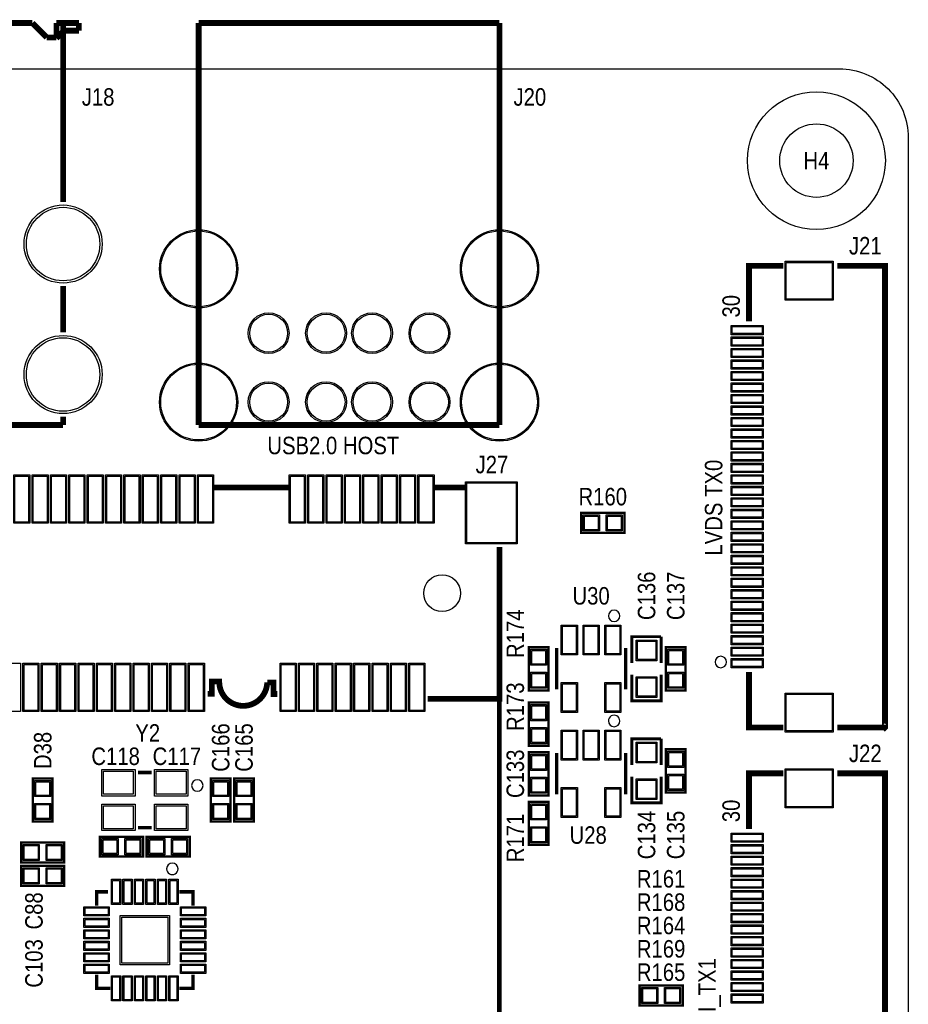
# Model space of a CAD drawing. Extents: x -17 to 137, y -14 to 84.
# Tile 12 of 12: x 98 to 137, y 41 to 84. Entities that reach past the tile are written whole.
import ezdxf
from ezdxf.enums import TextEntityAlignment as Align

# ---------------------------------------------------------------- set-up
doc = ezdxf.new("R2010")
doc.units = 0
for name, color, linetype in [('BG_OUTLINE', 3, 'CONTINUOUS'), ('BG_SILKSCREEN_TOP', 40, 'CONTINUOUS'), ('PG_SILKSCREEN_TOP', 254, 'CONTINUOUS'), ('PIN_SOLDERMASK_TOP', 12, 'CONTINUOUS'), ('PIN_TOP', 92, 'CONTINUOUS'), ('RD_SILKSCREEN_TOP', 20, 'CONTINUOUS')]:
    doc.layers.add(name, color=color, linetype=linetype)

msp = doc.modelspace()

# ---------------------------------------------------------------- linework, layer by layer
at = {"layer": 'BG_OUTLINE'}
msp.add_lwpolyline([(2.999994, 81.999836), (133.999732, 81.999836, -0.414214), (136.999726, 78.999842), (136.999726, 2.999994, -0.414214), (133.999732, 0), (2.999994, 0, -0.414214), (0, 2.999994), (0, 78.999842, -0.414214)], format="xyb", close=True, dxfattribs=at)
at = {"layer": 'BG_SILKSCREEN_TOP'}
for points, const_width in [([(110.004276, 63.768275), (106.773472, 63.768275)], 0.249911), ([(110.004555, 63.768275), (106.773675, 63.768275)], 0.249911), ([(117.687776, 63.768275), (116.395475, 63.768275)], 0.249911), ([(117.688055, 63.768275), (116.395678, 63.768275)], 0.249911), ([(116.070075, 54.568192), (119.201362, 54.568192), (119.201362, 61.179075)], 0.249911), ([(116.070558, 54.568496), (119.201362, 54.568496), (119.201362, 61.179075)], 0.249911), ([(89.201473, 27.94), (89.201473, 8.219796), (119.201362, 8.219796), (119.201362, 54.568192)], 0.2032)]:
    msp.add_lwpolyline(points, dxfattribs=dict(at, const_width=const_width))
at = {"layer": 'BG_SILKSCREEN_TOP', "const_width": 0.249911}
for points in [[(109.526756, 54.78178), (109.366761, 54.78178), (109.366761, 55.285792), (109.087869, 55.285792, -0.989926), (107.000777, 55.309389), (107.000777, 55.321276), (106.674869, 55.321276), (106.674869, 54.787876), (106.491278, 54.787876)], [(109.527061, 54.78178), (109.366761, 54.78178), (109.366761, 55.285792), (109.088174, 55.285792, -0.98891), (107.000954, 55.309592), (107.000954, 55.321581), (106.675174, 55.321581), (106.675174, 54.787876), (106.491456, 54.787876)]]:
    msp.add_lwpolyline(points, format="xyb", dxfattribs=at)
at = {"layer": 'PG_SILKSCREEN_TOP'}
for points, const_width in [([(98.865233, 83.98891), (88.564237, 83.98891)], 0.254), ([(99.492029, 83.362013), (98.865233, 83.98891)], 0.254), ([(100.889029, 83.98891), (99.914227, 83.98891)], 0.254), ([(99.914227, 83.98891), (99.914227, 83.362013)], 0.254), ([(100.20173, 84.008925), (100.20173, 76.200025)], 0.254), ([(100.889029, 83.98891), (100.889029, 83.658913)], 0.254), ([(106.101642, 83.98891), (119.201438, 83.98891)], 0.254), ([(106.101642, 66.488818), (106.101642, 83.98891)], 0.254), ([(119.201438, 83.98891), (119.201438, 66.488818)], 0.254), ([(100.24745, 83.658913), (99.914227, 83.325716)], 0.254), ([(100.889029, 83.658913), (100.24745, 83.658913)], 0.254), ([(99.914227, 83.362013), (99.492029, 83.362013)], 0.254), ([(130.063723, 71.004125), (130.063723, 73.423018), (131.55262, 73.423018)], 0.254), ([(133.91482, 73.423018), (135.983726, 73.423018), (135.983726, 53.332913), (135.973718, 53.322931), (135.973617, 53.323033), (133.91482, 53.323033)], 0.254), ([(100.20173, 72.537828), (100.20173, 70.520027)], 0.254), ([(100.20173, 66.857829), (100.20173, 66.494914)], 0.254), ([(100.20173, 66.494914), (87.061548, 66.494914)], 0.254), ([(119.201438, 66.488818), (106.101642, 66.488818)], 0.254), ([(110.004479, 63.768275), (106.773574, 63.768275)], 0.250012), ([(117.687877, 63.768275), (116.395576, 63.768275)], 0.250012), ([(122.7582, 62.6618), (124.6378, 62.6618), (124.6378, 61.7982), (122.7582, 61.7982), (122.7582, 62.6618)], 0.1016), ([(116.070278, 54.568293), (119.201362, 54.568293), (119.201362, 61.178973)], 0.250012), ([(124.968, 56.134), (124.968, 57.277), (126.238, 57.277)], 0.127), ([(126.238, 57.277), (126.238, 56.134)], 0.127), ([(121.3358, 56.8198), (121.3358, 54.9402), (120.4722, 54.9402), (120.4722, 56.8198), (121.3358, 56.8198)], 0.1016), ([(121.690003, 54.980002), (121.690003, 56.779998)], 0.150012), ([(124.689997, 56.779998), (124.689997, 54.980002)], 0.150012), ([(127.3048, 56.8198), (127.3048, 54.9402), (126.4412, 54.9402), (126.4412, 56.8198), (127.3048, 56.8198)], 0.1016), ([(130.063723, 55.741722), (130.063723, 53.323033), (131.55262, 53.323033)], 0.254), ([(126.238, 55.626), (126.238, 54.483), (124.968, 54.483), (124.968, 55.626)], 0.127), ([(120.4722, 52.5272), (120.4722, 54.4068), (121.3358, 54.4068), (121.3358, 52.5272), (120.4722, 52.5272)], 0.1016), ([(124.968, 51.689), (124.968, 52.832), (126.238, 52.832)], 0.127), ([(126.238, 52.832), (126.238, 51.689)], 0.127), ([(120.4722, 50.3682), (120.4722, 52.2478), (121.3358, 52.2478), (121.3358, 50.3682), (120.4722, 50.3682)], 0.1016), ([(127.3048, 52.3748), (127.3048, 50.4952), (126.4412, 50.4952), (126.4412, 52.3748), (127.3048, 52.3748)], 0.1016), ([(121.690003, 50.408002), (121.690003, 52.207998)], 0.150012), ([(124.689997, 52.207998), (124.689997, 50.408002)], 0.150012), ([(104.058999, 51.364998), (103.459001, 51.364998)], 0.150012), ([(130.063723, 48.906125), (130.063723, 51.325018), (131.55262, 51.325018)], 0.254), ([(133.91482, 51.325018), (135.983726, 51.325018), (135.983726, 31.234913), (135.973718, 31.224931), (135.973617, 31.225033), (133.91482, 31.225033)], 0.254), ([(98.8822, 49.2252), (98.8822, 51.1048), (99.7458, 51.1048), (99.7458, 49.2252), (98.8822, 49.2252)], 0.1016), ([(106.6292, 49.2252), (106.6292, 51.1048), (107.4928, 51.1048), (107.4928, 49.2252), (106.6292, 49.2252)], 0.1016), ([(107.6452, 49.2252), (107.6452, 51.1048), (108.5088, 51.1048), (108.5088, 49.2252), (107.6452, 49.2252)], 0.1016), ([(126.238, 51.181), (126.238, 50.038), (124.968, 50.038), (124.968, 51.181)], 0.127), ([(120.4722, 48.2092), (120.4722, 50.0888), (121.3358, 50.0888), (121.3358, 48.2092), (120.4722, 48.2092)], 0.1016), ([(104.058999, 48.965002), (103.459001, 48.965002)], 0.150012), ([(101.8032, 48.5648), (103.6828, 48.5648), (103.6828, 47.7012), (101.8032, 47.7012), (101.8032, 48.5648)], 0.1016), ([(103.8352, 48.5648), (105.7148, 48.5648), (105.7148, 47.7012), (103.8352, 47.7012), (103.8352, 48.5648)], 0.1016), ([(98.3742, 48.3108), (100.2538, 48.3108), (100.2538, 47.4472), (98.3742, 47.4472), (98.3742, 48.3108)], 0.1016), ([(98.3742, 47.2948), (100.2538, 47.2948), (100.2538, 46.4312), (98.3742, 46.4312), (98.3742, 47.2948)], 0.1016), ([(102.159003, 46.168996), (101.659004, 46.168996), (101.659004, 45.568997)], 0.150012), ([(105.858996, 45.568997), (105.858996, 46.168996), (105.258997, 46.168996)], 0.150012), ([(101.659004, 42.569003), (101.659004, 41.969004), (102.259003, 41.969004)], 0.150012), ([(105.258997, 41.969004), (105.858996, 41.969004), (105.858996, 42.569003)], 0.150012), ([(125.2982, 42.0878), (127.1778, 42.0878), (127.1778, 41.2242), (125.2982, 41.2242), (125.2982, 42.0878)], 0.1016)]:
    msp.add_lwpolyline(points, dxfattribs=dict(at, const_width=const_width))
for points in [[(124.439985, 58.179995, 1), (123.940015, 58.180005, 1)], [(129.083714, 56.172913, 1), (128.583731, 56.172935, 1)], [(124.439985, 53.607995, 1), (123.940015, 53.608005, 1)], [(106.294987, 50.8, 1), (105.795018, 50.800007, 1)], [(105.208984, 47.168994, 1), (104.709016, 47.169006, 1)]]:
    msp.add_lwpolyline(points, format="xyb", close=True, dxfattribs=at)
at = {"layer": 'PG_SILKSCREEN_TOP', "const_width": 0.250012}
msp.add_lwpolyline([(109.526857, 54.78178), (109.366761, 54.78178), (109.366761, 55.285691), (109.088072, 55.285691, -0.988668), (107.000954, 55.309491), (107.000954, 55.321378), (106.675072, 55.321378), (106.675072, 54.787775), (106.491278, 54.787775)], format="xyb", dxfattribs=at)
at = {"layer": 'PIN_SOLDERMASK_TOP'}
for points in [[(133.733781, 71.922932), (131.633684, 71.922932), (131.633684, 73.622929), (133.733781, 73.622929)], [(130.683711, 70.423126), (129.283714, 70.423126), (129.283714, 70.823125), (130.683711, 70.823125)], [(130.683711, 69.922923), (129.283714, 69.922923), (129.283714, 70.322923), (130.683711, 70.322923)], [(130.683711, 69.423128), (129.283714, 69.423128), (129.283714, 69.823127), (130.683711, 69.823127)], [(130.683711, 68.923027), (129.283714, 68.923027), (129.283714, 69.323026), (130.683711, 69.323026)], [(130.683711, 68.42313), (129.283714, 68.42313), (129.283714, 68.823129), (130.683711, 68.823129)], [(130.683711, 67.923029), (129.283714, 67.923029), (129.283714, 68.323028), (130.683711, 68.323028)], [(130.683711, 67.423132), (129.283714, 67.423132), (129.283714, 67.823131), (130.683711, 67.823131)], [(130.683711, 66.923031), (129.283714, 66.923031), (129.283714, 67.32303), (130.683711, 67.32303)], [(130.683711, 66.423134), (129.283714, 66.423134), (129.283714, 66.823133), (130.683711, 66.823133)], [(130.683711, 65.923033), (129.283714, 65.923033), (129.283714, 66.323032), (130.683711, 66.323032)], [(130.683711, 65.423136), (129.283714, 65.423136), (129.283714, 65.823135), (130.683711, 65.823135)], [(130.683711, 64.923035), (129.283714, 64.923035), (129.283714, 65.323034), (130.683711, 65.323034)], [(130.683711, 64.423112), (129.283714, 64.423112), (129.283714, 64.823111), (130.683711, 64.823111)], [(98.751377, 64.318274), (98.751377, 62.218278), (98.051379, 62.218278), (98.051379, 64.318274)], [(99.551376, 64.318274), (99.551376, 62.218278), (98.851377, 62.218278), (98.851377, 64.318274)], [(100.351374, 64.318274), (100.351374, 62.218278), (99.651375, 62.218278), (99.651375, 64.318274)], [(101.151372, 64.318274), (101.151372, 62.218278), (100.451374, 62.218278), (100.451374, 64.318274)], [(101.951371, 64.318274), (101.951371, 62.218278), (101.251372, 62.218278), (101.251372, 64.318274)], [(102.751369, 64.318274), (102.751369, 62.218278), (102.051371, 62.218278), (102.051371, 64.318274)], [(103.551368, 64.318274), (103.551368, 62.218278), (102.851369, 62.218278), (102.851369, 64.318274)], [(104.351366, 64.318274), (104.351366, 62.218278), (103.651367, 62.218278), (103.651367, 64.318274)], [(105.151365, 64.318274), (105.151365, 62.218278), (104.451366, 62.218278), (104.451366, 64.318274)], [(105.951363, 64.318274), (105.951363, 62.218278), (105.251364, 62.218278), (105.251364, 64.318274)], [(106.751361, 64.318274), (106.751361, 62.218278), (106.051363, 62.218278), (106.051363, 64.318274)], [(110.751353, 64.318274), (110.751353, 62.218278), (110.051355, 62.218278), (110.051355, 64.318274)], [(111.551377, 64.318274), (111.551377, 62.218278), (110.851379, 62.218278), (110.851379, 64.318274)], [(112.351376, 64.318274), (112.351376, 62.218278), (111.651377, 62.218278), (111.651377, 64.318274)], [(113.151374, 64.318274), (113.151374, 62.218278), (112.451375, 62.218278), (112.451375, 64.318274)], [(113.951372, 64.318274), (113.951372, 62.218278), (113.251374, 62.218278), (113.251374, 64.318274)], [(114.751371, 64.318274), (114.751371, 62.218278), (114.051372, 62.218278), (114.051372, 64.318274)], [(115.551369, 64.318274), (115.551369, 62.218278), (114.851371, 62.218278), (114.851371, 64.318274)], [(116.351367, 64.318274), (116.351367, 62.218278), (115.651369, 62.218278), (115.651369, 64.318274)], [(130.683711, 63.923012), (129.283714, 63.923012), (129.283714, 64.323011), (130.683711, 64.323011)], [(119.976379, 64.018274), (119.976379, 61.31828), (117.726371, 61.31828), (117.726371, 64.018274)], [(130.683711, 63.423114), (129.283714, 63.423114), (129.283714, 63.823113), (130.683711, 63.823113)], [(130.683711, 62.923014), (129.283714, 62.923014), (129.283714, 63.323013), (130.683711, 63.323013)], [(130.683711, 62.423116), (129.283714, 62.423116), (129.283714, 62.823115), (130.683711, 62.823115)], [(122.847633, 61.879505), (122.847633, 62.580495), (123.548623, 62.580495), (123.548623, 61.879505)], [(123.847377, 61.879505), (123.847377, 62.580495), (124.548367, 62.580495), (124.548367, 61.879505)], [(130.683711, 61.923016), (129.283714, 61.923016), (129.283714, 62.323015), (130.683711, 62.323015)], [(130.683711, 61.423118), (129.283714, 61.423118), (129.283714, 61.823117), (130.683711, 61.823117)], [(130.683711, 60.923018), (129.283714, 60.923018), (129.283714, 61.323017), (130.683711, 61.323017)], [(130.683711, 60.42312), (129.283714, 60.42312), (129.283714, 60.823119), (130.683711, 60.823119)], [(130.683711, 59.92302), (129.283714, 59.92302), (129.283714, 60.323019), (130.683711, 60.323019)], [(130.683711, 59.423122), (129.283714, 59.423122), (129.283714, 59.823121), (130.683711, 59.823121)], [(130.683711, 58.923022), (129.283714, 58.923022), (129.283714, 59.323021), (130.683711, 59.323021)], [(130.683711, 58.423124), (129.283714, 58.423124), (129.283714, 58.823123), (130.683711, 58.823123)], [(130.683711, 57.923024), (129.283714, 57.923024), (129.283714, 58.323023), (130.683711, 58.323023)], [(122.590484, 57.780263), (122.590484, 56.479758), (121.889495, 56.479758), (121.889495, 57.780263)], [(123.540495, 57.780263), (123.540495, 56.479758), (122.839505, 56.479758), (122.839505, 57.780263)], [(124.490505, 57.780263), (124.490505, 56.479758), (123.789516, 56.479758), (123.789516, 57.780263)], [(130.683711, 57.423126), (129.283714, 57.423126), (129.283714, 57.823125), (130.683711, 57.823125)], [(125.153039, 57.130061), (126.052961, 57.130061), (126.052961, 56.230139), (125.153039, 56.230139)], [(130.683711, 56.923026), (129.283714, 56.923026), (129.283714, 57.323025), (130.683711, 57.323025)], [(120.553505, 56.730367), (121.254495, 56.730367), (121.254495, 56.029377), (120.553505, 56.029377)], [(126.522505, 56.730367), (127.223495, 56.730367), (127.223495, 56.029377), (126.522505, 56.029377)], [(130.683711, 56.423128), (129.283714, 56.423128), (129.283714, 56.823127), (130.683711, 56.823127)], [(130.683711, 55.923028), (129.283714, 55.923028), (129.283714, 56.323027), (130.683711, 56.323027)], [(98.351378, 56.11829), (98.351378, 54.018294), (97.651379, 54.018294), (97.651379, 56.11829)], [(99.151376, 56.11829), (99.151376, 54.018294), (98.451378, 54.018294), (98.451378, 56.11829)], [(99.951375, 56.11829), (99.951375, 54.018294), (99.251376, 54.018294), (99.251376, 56.11829)], [(100.751373, 56.11829), (100.751373, 54.018294), (100.051375, 54.018294), (100.051375, 56.11829)], [(101.551372, 56.11829), (101.551372, 54.018294), (100.851373, 54.018294), (100.851373, 56.11829)], [(102.35137, 56.11829), (102.35137, 54.018294), (101.651372, 54.018294), (101.651372, 56.11829)], [(103.151368, 56.11829), (103.151368, 54.018294), (102.45137, 54.018294), (102.45137, 56.11829)], [(103.951367, 56.11829), (103.951367, 54.018294), (103.251368, 54.018294), (103.251368, 56.11829)], [(104.751365, 56.11829), (104.751365, 54.018294), (104.051367, 54.018294), (104.051367, 56.11829)], [(105.551364, 56.11829), (105.551364, 54.018294), (104.851365, 54.018294), (104.851365, 56.11829)], [(106.351362, 56.11829), (106.351362, 54.018294), (105.651363, 54.018294), (105.651363, 56.11829)], [(110.351354, 56.11829), (110.351354, 54.018294), (109.651355, 54.018294), (109.651355, 56.11829)], [(111.151378, 56.11829), (111.151378, 54.018294), (110.451379, 54.018294), (110.451379, 56.11829)], [(111.951376, 56.11829), (111.951376, 54.018294), (111.251378, 54.018294), (111.251378, 56.11829)], [(112.751375, 56.11829), (112.751375, 54.018294), (112.051376, 54.018294), (112.051376, 56.11829)], [(113.551373, 56.11829), (113.551373, 54.018294), (112.851374, 54.018294), (112.851374, 56.11829)], [(114.351372, 56.11829), (114.351372, 54.018294), (113.651373, 54.018294), (113.651373, 56.11829)], [(115.15137, 56.11829), (115.15137, 54.018294), (114.451371, 54.018294), (114.451371, 56.11829)], [(115.951368, 56.11829), (115.951368, 54.018294), (115.25137, 54.018294), (115.25137, 56.11829)], [(120.553505, 55.730623), (121.254495, 55.730623), (121.254495, 55.029633), (120.553505, 55.029633)], [(126.522505, 55.730623), (127.223495, 55.730623), (127.223495, 55.029633), (126.522505, 55.029633)], [(125.153039, 55.529861), (126.052961, 55.529861), (126.052961, 54.629939), (125.153039, 54.629939)], [(122.590484, 55.280242), (122.590484, 53.979737), (121.889495, 53.979737), (121.889495, 55.280242)], [(124.490505, 55.280242), (124.490505, 53.979737), (123.789516, 53.979737), (123.789516, 55.280242)], [(133.733781, 53.122919), (131.633684, 53.122919), (131.633684, 54.822916), (133.733781, 54.822916)], [(121.254495, 53.616377), (120.553505, 53.616377), (120.553505, 54.317367), (121.254495, 54.317367)], [(121.254495, 52.616633), (120.553505, 52.616633), (120.553505, 53.317623), (121.254495, 53.317623)], [(122.590484, 53.208263), (122.590484, 51.907757), (121.889495, 51.907757), (121.889495, 53.208263)], [(123.540495, 53.208263), (123.540495, 51.907757), (122.839505, 51.907757), (122.839505, 53.208263)], [(124.490505, 53.208263), (124.490505, 51.907757), (123.789516, 51.907757), (123.789516, 53.208263)], [(125.153039, 52.685061), (126.052961, 52.685061), (126.052961, 51.785139), (125.153039, 51.785139)], [(121.254495, 51.457377), (120.553505, 51.457377), (120.553505, 52.158367), (121.254495, 52.158367)], [(126.522505, 52.285367), (127.223495, 52.285367), (127.223495, 51.584377), (126.522505, 51.584377)], [(103.333994, 51.490016), (103.333994, 50.340006), (101.883985, 50.340006), (101.883985, 51.490016)], [(105.634015, 51.490016), (105.634015, 50.340006), (104.184006, 50.340006), (104.184006, 51.490016)], [(133.733781, 49.824932), (131.633684, 49.824932), (131.633684, 51.524929), (133.733781, 51.524929)], [(99.664495, 50.314377), (98.963505, 50.314377), (98.963505, 51.015367), (99.664495, 51.015367)], [(107.411495, 50.314377), (106.710505, 50.314377), (106.710505, 51.015367), (107.411495, 51.015367)], [(108.427495, 50.314377), (107.726505, 50.314377), (107.726505, 51.015367), (108.427495, 51.015367)], [(121.254495, 50.457633), (120.553505, 50.457633), (120.553505, 51.158623), (121.254495, 51.158623)], [(125.153039, 51.084861), (126.052961, 51.084861), (126.052961, 50.184939), (125.153039, 50.184939)], [(126.522505, 51.285623), (127.223495, 51.285623), (127.223495, 50.584633), (126.522505, 50.584633)], [(122.590484, 50.708242), (122.590484, 49.407737), (121.889495, 49.407737), (121.889495, 50.708242)], [(124.490505, 50.708242), (124.490505, 49.407737), (123.789516, 49.407737), (123.789516, 50.708242)], [(99.664495, 49.314633), (98.963505, 49.314633), (98.963505, 50.015623), (99.664495, 50.015623)], [(103.333994, 49.989994), (103.333994, 48.839984), (101.883985, 48.839984), (101.883985, 49.989994)], [(105.634015, 49.989994), (105.634015, 48.839984), (104.184006, 48.839984), (104.184006, 49.989994)], [(107.411495, 49.314633), (106.710505, 49.314633), (106.710505, 50.015623), (107.411495, 50.015623)], [(108.427495, 49.314633), (107.726505, 49.314633), (107.726505, 50.015623), (108.427495, 50.015623)], [(121.254495, 49.298377), (120.553505, 49.298377), (120.553505, 49.999367), (121.254495, 49.999367)], [(121.254495, 48.298633), (120.553505, 48.298633), (120.553505, 48.999623), (121.254495, 48.999623)], [(101.892633, 47.782505), (101.892633, 48.483495), (102.593623, 48.483495), (102.593623, 47.782505)], [(102.892377, 47.782505), (102.892377, 48.483495), (103.593367, 48.483495), (103.593367, 47.782505)], [(103.924633, 47.782505), (103.924633, 48.483495), (104.625623, 48.483495), (104.625623, 47.782505)], [(104.924377, 47.782505), (104.924377, 48.483495), (105.625367, 48.483495), (105.625367, 47.782505)], [(130.683711, 48.325126), (129.283714, 48.325126), (129.283714, 48.725125), (130.683711, 48.725125)], [(98.463633, 47.528505), (98.463633, 48.229495), (99.164623, 48.229495), (99.164623, 47.528505)], [(99.463377, 47.528505), (99.463377, 48.229495), (100.164367, 48.229495), (100.164367, 47.528505)], [(130.683711, 47.824923), (129.283714, 47.824923), (129.283714, 48.224923), (130.683711, 48.224923)], [(130.683711, 47.325128), (129.283714, 47.325128), (129.283714, 47.725127), (130.683711, 47.725127)], [(98.463633, 46.512505), (98.463633, 47.213495), (99.164623, 47.213495), (99.164623, 46.512505)], [(99.463377, 46.512505), (99.463377, 47.213495), (100.164367, 47.213495), (100.164367, 46.512505)], [(130.683711, 46.825027), (129.283714, 46.825027), (129.283714, 47.225026), (130.683711, 47.225026)], [(130.683711, 46.32513), (129.283714, 46.32513), (129.283714, 46.725129), (130.683711, 46.725129)], [(102.309092, 46.719147), (102.709091, 46.719147), (102.709091, 45.619048), (102.309092, 45.619048)], [(102.808913, 46.719147), (103.208912, 46.719147), (103.208912, 45.619048), (102.808913, 45.619048)], [(103.30909, 46.719147), (103.709089, 46.719147), (103.709089, 45.619048), (103.30909, 45.619048)], [(103.808911, 46.719147), (104.20891, 46.719147), (104.20891, 45.619048), (103.808911, 45.619048)], [(104.309088, 46.719147), (104.709087, 46.719147), (104.709087, 45.619048), (104.309088, 45.619048)], [(104.808909, 46.719147), (105.208908, 46.719147), (105.208908, 45.619048), (104.808909, 45.619048)], [(130.683711, 45.825029), (129.283714, 45.825029), (129.283714, 46.225028), (130.683711, 46.225028)], [(101.108853, 45.518908), (102.208952, 45.518908), (102.208952, 45.118909), (101.108853, 45.118909)], [(105.309048, 45.518908), (106.409147, 45.518908), (106.409147, 45.118909), (105.309048, 45.118909)], [(130.683711, 45.325132), (129.283714, 45.325132), (129.283714, 45.725131), (130.683711, 45.725131)], [(101.108853, 45.019087), (102.208952, 45.019087), (102.208952, 44.619088), (101.108853, 44.619088)], [(102.683996, 45.144004), (104.834004, 45.144004), (104.834004, 42.993996), (102.683996, 42.993996)], [(105.309048, 45.019087), (106.409147, 45.019087), (106.409147, 44.619088), (105.309048, 44.619088)], [(130.683711, 44.825031), (129.283714, 44.825031), (129.283714, 45.22503), (130.683711, 45.22503)], [(130.683711, 44.325134), (129.283714, 44.325134), (129.283714, 44.725133), (130.683711, 44.725133)], [(101.108853, 44.51891), (102.208952, 44.51891), (102.208952, 44.118911), (101.108853, 44.118911)], [(105.309048, 44.51891), (106.409147, 44.51891), (106.409147, 44.118911), (105.309048, 44.118911)], [(130.683711, 43.825033), (129.283714, 43.825033), (129.283714, 44.225032), (130.683711, 44.225032)], [(101.108853, 44.019089), (102.208952, 44.019089), (102.208952, 43.61909), (101.108853, 43.61909)], [(105.309048, 44.019089), (106.409147, 44.019089), (106.409147, 43.61909), (105.309048, 43.61909)], [(130.683711, 43.325136), (129.283714, 43.325136), (129.283714, 43.725135), (130.683711, 43.725135)], [(101.108853, 43.518912), (102.208952, 43.518912), (102.208952, 43.118913), (101.108853, 43.118913)], [(105.309048, 43.518912), (106.409147, 43.518912), (106.409147, 43.118913), (105.309048, 43.118913)], [(101.108853, 43.019091), (102.208952, 43.019091), (102.208952, 42.619092), (101.108853, 42.619092)], [(105.309048, 43.019091), (106.409147, 43.019091), (106.409147, 42.619092), (105.309048, 42.619092)], [(130.683711, 42.825035), (129.283714, 42.825035), (129.283714, 43.225034), (130.683711, 43.225034)], [(102.309092, 42.518952), (102.709091, 42.518952), (102.709091, 41.418853), (102.309092, 41.418853)], [(102.808913, 42.518952), (103.208912, 42.518952), (103.208912, 41.418853), (102.808913, 41.418853)], [(103.30909, 42.518952), (103.709089, 42.518952), (103.709089, 41.418853), (103.30909, 41.418853)], [(103.808911, 42.518952), (104.20891, 42.518952), (104.20891, 41.418853), (103.808911, 41.418853)], [(104.309088, 42.518952), (104.709087, 42.518952), (104.709087, 41.418853), (104.309088, 41.418853)], [(104.808909, 42.518952), (105.208908, 42.518952), (105.208908, 41.418853), (104.808909, 41.418853)], [(130.683711, 42.325112), (129.283714, 42.325112), (129.283714, 42.725111), (130.683711, 42.725111)], [(125.387633, 41.305505), (125.387633, 42.006495), (126.088623, 42.006495), (126.088623, 41.305505)], [(126.387377, 41.305505), (126.387377, 42.006495), (127.088367, 42.006495), (127.088367, 41.305505)], [(130.683711, 41.825012), (129.283714, 41.825012), (129.283714, 42.225011), (130.683711, 42.225011)], [(130.683711, 41.325114), (129.283714, 41.325114), (129.283714, 41.725113), (130.683711, 41.725113)]]:
    msp.add_lwpolyline(points, close=True, dxfattribs=at)
for centre, radius in [((132.999734, 77.999844), 2.999994), ((100.20173, 74.368914), 1.699997), ((106.101642, 73.288906), 1.700784), ((119.201438, 73.288906), 1.700784), ((109.15142, 70.48881), 0.889), ((111.651542, 70.48881), 0.889), ((113.651538, 70.48881), 0.889), ((116.15166, 70.48881), 0.889), ((100.20173, 68.688915), 1.699997), ((106.101642, 67.488816), 1.700784), ((119.201438, 67.488816), 1.700784), ((109.15142, 67.488816), 0.889), ((111.651542, 67.488816), 0.889), ((113.651538, 67.488816), 0.889), ((116.15166, 67.488816), 0.889), ((116.701367, 59.168284), 0.799998)]:
    msp.add_circle(centre, radius, dxfattribs=at)
at = {"layer": 'PIN_TOP'}
for points in [[(133.683731, 71.972983), (131.683735, 71.972983), (131.683735, 73.572878), (133.683731, 73.572878)], [(130.633711, 70.473125), (129.333714, 70.473125), (129.333714, 70.773125), (130.633711, 70.773125)], [(130.633711, 69.972923), (129.333714, 69.972923), (129.333714, 70.272923), (130.633711, 70.272923)], [(130.633711, 69.473127), (129.333714, 69.473127), (129.333714, 69.773127), (130.633711, 69.773127)], [(130.633711, 68.973027), (129.333714, 68.973027), (129.333714, 69.273026), (130.633711, 69.273026)], [(130.633711, 68.473129), (129.333714, 68.473129), (129.333714, 68.773129), (130.633711, 68.773129)], [(130.633711, 67.973029), (129.333714, 67.973029), (129.333714, 68.273028), (130.633711, 68.273028)], [(130.633711, 67.473131), (129.333714, 67.473131), (129.333714, 67.773131), (130.633711, 67.773131)], [(130.633711, 66.973031), (129.333714, 66.973031), (129.333714, 67.27303), (130.633711, 67.27303)], [(130.633711, 66.473133), (129.333714, 66.473133), (129.333714, 66.773133), (130.633711, 66.773133)], [(130.633711, 65.973033), (129.333714, 65.973033), (129.333714, 66.273032), (130.633711, 66.273032)], [(130.633711, 65.473135), (129.333714, 65.473135), (129.333714, 65.773135), (130.633711, 65.773135)], [(130.633711, 64.973035), (129.333714, 64.973035), (129.333714, 65.273034), (130.633711, 65.273034)], [(130.633711, 64.473112), (129.333714, 64.473112), (129.333714, 64.773111), (130.633711, 64.773111)], [(98.701377, 64.268274), (98.701377, 62.268278), (98.101379, 62.268278), (98.101379, 64.268274)], [(99.501376, 64.268274), (99.501376, 62.268278), (98.901377, 62.268278), (98.901377, 64.268274)], [(100.301374, 64.268274), (100.301374, 62.268278), (99.701375, 62.268278), (99.701375, 64.268274)], [(101.101373, 64.268274), (101.101373, 62.268278), (100.501374, 62.268278), (100.501374, 64.268274)], [(101.901371, 64.268274), (101.901371, 62.268278), (101.301372, 62.268278), (101.301372, 64.268274)], [(102.701369, 64.268274), (102.701369, 62.268278), (102.101371, 62.268278), (102.101371, 64.268274)], [(103.501368, 64.268274), (103.501368, 62.268278), (102.901369, 62.268278), (102.901369, 64.268274)], [(104.301366, 64.268274), (104.301366, 62.268278), (103.701367, 62.268278), (103.701367, 64.268274)], [(105.101365, 64.268274), (105.101365, 62.268278), (104.501366, 62.268278), (104.501366, 64.268274)], [(105.901363, 64.268274), (105.901363, 62.268278), (105.301364, 62.268278), (105.301364, 64.268274)], [(106.701361, 64.268274), (106.701361, 62.268278), (106.101363, 62.268278), (106.101363, 64.268274)], [(110.701353, 64.268274), (110.701353, 62.268278), (110.101355, 62.268278), (110.101355, 64.268274)], [(111.501377, 64.268274), (111.501377, 62.268278), (110.901378, 62.268278), (110.901378, 64.268274)], [(112.301376, 64.268274), (112.301376, 62.268278), (111.701377, 62.268278), (111.701377, 64.268274)], [(113.101374, 64.268274), (113.101374, 62.268278), (112.501375, 62.268278), (112.501375, 64.268274)], [(113.901372, 64.268274), (113.901372, 62.268278), (113.301374, 62.268278), (113.301374, 64.268274)], [(114.701371, 64.268274), (114.701371, 62.268278), (114.101372, 62.268278), (114.101372, 64.268274)], [(115.501369, 64.268274), (115.501369, 62.268278), (114.90137, 62.268278), (114.90137, 64.268274)], [(116.301368, 64.268274), (116.301368, 62.268278), (115.701369, 62.268278), (115.701369, 64.268274)], [(119.926379, 63.968274), (119.926379, 61.36828), (117.776371, 61.36828), (117.776371, 63.968274)], [(130.633711, 63.973011), (129.333714, 63.973011), (129.333714, 64.273011), (130.633711, 64.273011)], [(130.633711, 63.473114), (129.333714, 63.473114), (129.333714, 63.773114), (130.633711, 63.773114)], [(130.633711, 62.973014), (129.333714, 62.973014), (129.333714, 63.273013), (130.633711, 63.273013)], [(130.633711, 62.473116), (129.333714, 62.473116), (129.333714, 62.773116), (130.633711, 62.773116)], [(122.898433, 61.930305), (122.898433, 62.529695), (123.497823, 62.529695), (123.497823, 61.930305)], [(123.898177, 61.930305), (123.898177, 62.529695), (124.497567, 62.529695), (124.497567, 61.930305)], [(130.633711, 61.973016), (129.333714, 61.973016), (129.333714, 62.273015), (130.633711, 62.273015)], [(130.633711, 61.473118), (129.333714, 61.473118), (129.333714, 61.773117), (130.633711, 61.773117)], [(130.633711, 60.973017), (129.333714, 60.973017), (129.333714, 61.273017), (130.633711, 61.273017)], [(130.633711, 60.47312), (129.333714, 60.47312), (129.333714, 60.773119), (130.633711, 60.773119)], [(130.633711, 59.973019), (129.333714, 59.973019), (129.333714, 60.273019), (130.633711, 60.273019)], [(130.633711, 59.473122), (129.333714, 59.473122), (129.333714, 59.773122), (130.633711, 59.773122)], [(130.633711, 58.973022), (129.333714, 58.973022), (129.333714, 59.273021), (130.633711, 59.273021)], [(130.633711, 58.473124), (129.333714, 58.473124), (129.333714, 58.773124), (130.633711, 58.773124)], [(130.633711, 57.973024), (129.333714, 57.973024), (129.333714, 58.273023), (130.633711, 58.273023)], [(122.539684, 57.729463), (122.539684, 56.530558), (121.940295, 56.530558), (121.940295, 57.729463)], [(123.489695, 57.729463), (123.489695, 56.530558), (122.890305, 56.530558), (122.890305, 57.729463)], [(124.439705, 57.729463), (124.439705, 56.530558), (123.840316, 56.530558), (123.840316, 57.729463)], [(130.633711, 57.473126), (129.333714, 57.473126), (129.333714, 57.773125), (130.633711, 57.773125)], [(125.20295, 57.08015), (126.00305, 57.08015), (126.00305, 56.28005), (125.20295, 56.28005)], [(130.633711, 56.973025), (129.333714, 56.973025), (129.333714, 57.273025), (130.633711, 57.273025)], [(120.604305, 56.679567), (121.203695, 56.679567), (121.203695, 56.080177), (120.604305, 56.080177)], [(126.573305, 56.679567), (127.172695, 56.679567), (127.172695, 56.080177), (126.573305, 56.080177)], [(130.633711, 56.473128), (129.333714, 56.473128), (129.333714, 56.773127), (130.633711, 56.773127)], [(130.633711, 55.973027), (129.333714, 55.973027), (129.333714, 56.273027), (130.633711, 56.273027)], [(99.101377, 56.06829), (99.101377, 54.068294), (98.501378, 54.068294), (98.501378, 56.06829)], [(99.901375, 56.06829), (99.901375, 54.068294), (99.301376, 54.068294), (99.301376, 56.06829)], [(100.701373, 56.06829), (100.701373, 54.068294), (100.101375, 54.068294), (100.101375, 56.06829)], [(101.501372, 56.06829), (101.501372, 54.068294), (100.901373, 54.068294), (100.901373, 56.06829)], [(102.30137, 56.06829), (102.30137, 54.068294), (101.701371, 54.068294), (101.701371, 56.06829)], [(103.101369, 56.06829), (103.101369, 54.068294), (102.50137, 54.068294), (102.50137, 56.06829)], [(103.901367, 56.06829), (103.901367, 54.068294), (103.301368, 54.068294), (103.301368, 56.06829)], [(104.701365, 56.06829), (104.701365, 54.068294), (104.101367, 54.068294), (104.101367, 56.06829)], [(105.501364, 56.06829), (105.501364, 54.068294), (104.901365, 54.068294), (104.901365, 56.06829)], [(106.301362, 56.06829), (106.301362, 54.068294), (105.701363, 54.068294), (105.701363, 56.06829)], [(110.301354, 56.06829), (110.301354, 54.068294), (109.701355, 54.068294), (109.701355, 56.06829)], [(111.101378, 56.06829), (111.101378, 54.068294), (110.501379, 54.068294), (110.501379, 56.06829)], [(111.901376, 56.06829), (111.901376, 54.068294), (111.301378, 54.068294), (111.301378, 56.06829)], [(112.701375, 56.06829), (112.701375, 54.068294), (112.101376, 54.068294), (112.101376, 56.06829)], [(113.501373, 56.06829), (113.501373, 54.068294), (112.901374, 54.068294), (112.901374, 56.06829)], [(114.301372, 56.06829), (114.301372, 54.068294), (113.701373, 54.068294), (113.701373, 56.06829)], [(115.10137, 56.06829), (115.10137, 54.068294), (114.501371, 54.068294), (114.501371, 56.06829)], [(115.901368, 56.06829), (115.901368, 54.068294), (115.30137, 54.068294), (115.30137, 56.06829)], [(120.604305, 55.679823), (121.203695, 55.679823), (121.203695, 55.080433), (120.604305, 55.080433)], [(125.20295, 55.47995), (126.00305, 55.47995), (126.00305, 54.67985), (125.20295, 54.67985)], [(126.573305, 55.679823), (127.172695, 55.679823), (127.172695, 55.080433), (126.573305, 55.080433)], [(122.539684, 55.229442), (122.539684, 54.030537), (121.940295, 54.030537), (121.940295, 55.229442)], [(124.439705, 55.229442), (124.439705, 54.030537), (123.840316, 54.030537), (123.840316, 55.229442)], [(133.683731, 53.17297), (131.683735, 53.17297), (131.683735, 54.772865), (133.683731, 54.772865)], [(121.203695, 53.667177), (120.604305, 53.667177), (120.604305, 54.266567), (121.203695, 54.266567)], [(121.203695, 52.667433), (120.604305, 52.667433), (120.604305, 53.266823), (121.203695, 53.266823)], [(122.539684, 53.157463), (122.539684, 51.958557), (121.940295, 51.958557), (121.940295, 53.157463)], [(123.489695, 53.157463), (123.489695, 51.958557), (122.890305, 51.958557), (122.890305, 53.157463)], [(124.439705, 53.157463), (124.439705, 51.958557), (123.840316, 51.958557), (123.840316, 53.157463)], [(125.20295, 52.63515), (126.00305, 52.63515), (126.00305, 51.83505), (125.20295, 51.83505)], [(121.203695, 51.508177), (120.604305, 51.508177), (120.604305, 52.107567), (121.203695, 52.107567)], [(126.573305, 52.234567), (127.172695, 52.234567), (127.172695, 51.635177), (126.573305, 51.635177)], [(133.683731, 49.874983), (131.683735, 49.874983), (131.683735, 51.474878), (133.683731, 51.474878)], [(103.258988, 51.41501), (103.258988, 50.415012), (101.958991, 50.415012), (101.958991, 51.41501)], [(105.559009, 51.41501), (105.559009, 50.415012), (104.259012, 50.415012), (104.259012, 51.41501)], [(121.203695, 50.508433), (120.604305, 50.508433), (120.604305, 51.107823), (121.203695, 51.107823)], [(125.20295, 51.03495), (126.00305, 51.03495), (126.00305, 50.23485), (125.20295, 50.23485)], [(126.573305, 51.234823), (127.172695, 51.234823), (127.172695, 50.635433), (126.573305, 50.635433)], [(99.613695, 50.365177), (99.014305, 50.365177), (99.014305, 50.964567), (99.613695, 50.964567)], [(107.360695, 50.365177), (106.761305, 50.365177), (106.761305, 50.964567), (107.360695, 50.964567)], [(108.376695, 50.365177), (107.777305, 50.365177), (107.777305, 50.964567), (108.376695, 50.964567)], [(122.539684, 50.657443), (122.539684, 49.458537), (121.940295, 49.458537), (121.940295, 50.657443)], [(124.439705, 50.657443), (124.439705, 49.458537), (123.840316, 49.458537), (123.840316, 50.657443)], [(99.613695, 49.365433), (99.014305, 49.365433), (99.014305, 49.964823), (99.613695, 49.964823)], [(103.258988, 49.914988), (103.258988, 48.91499), (101.958991, 48.91499), (101.958991, 49.914988)], [(105.559009, 49.914988), (105.559009, 48.91499), (104.259012, 48.91499), (104.259012, 49.914988)], [(107.360695, 49.365433), (106.761305, 49.365433), (106.761305, 49.964823), (107.360695, 49.964823)], [(108.376695, 49.365433), (107.777305, 49.365433), (107.777305, 49.964823), (108.376695, 49.964823)], [(121.203695, 49.349177), (120.604305, 49.349177), (120.604305, 49.948567), (121.203695, 49.948567)], [(121.203695, 48.349433), (120.604305, 48.349433), (120.604305, 48.948823), (121.203695, 48.948823)], [(130.633711, 48.375125), (129.333714, 48.375125), (129.333714, 48.675125), (130.633711, 48.675125)], [(98.514433, 47.579305), (98.514433, 48.178695), (99.113823, 48.178695), (99.113823, 47.579305)], [(99.514177, 47.579305), (99.514177, 48.178695), (100.113567, 48.178695), (100.113567, 47.579305)], [(101.943433, 47.833305), (101.943433, 48.432695), (102.542823, 48.432695), (102.542823, 47.833305)], [(102.943177, 47.833305), (102.943177, 48.432695), (103.542567, 48.432695), (103.542567, 47.833305)], [(103.975433, 47.833305), (103.975433, 48.432695), (104.574823, 48.432695), (104.574823, 47.833305)], [(104.975177, 47.833305), (104.975177, 48.432695), (105.574567, 48.432695), (105.574567, 47.833305)], [(130.633711, 47.874923), (129.333714, 47.874923), (129.333714, 48.174923), (130.633711, 48.174923)], [(130.633711, 47.375127), (129.333714, 47.375127), (129.333714, 47.675127), (130.633711, 47.675127)], [(98.514433, 46.563305), (98.514433, 47.162695), (99.113823, 47.162695), (99.113823, 46.563305)], [(99.514177, 46.563305), (99.514177, 47.162695), (100.113567, 47.162695), (100.113567, 46.563305)], [(130.633711, 46.875027), (129.333714, 46.875027), (129.333714, 47.175026), (130.633711, 47.175026)], [(102.359092, 46.669096), (102.659091, 46.669096), (102.659091, 45.669098), (102.359092, 45.669098)], [(102.858913, 46.669096), (103.158912, 46.669096), (103.158912, 45.669098), (102.858913, 45.669098)], [(103.35909, 46.669096), (103.659089, 46.669096), (103.659089, 45.669098), (103.35909, 45.669098)], [(103.858911, 46.669096), (104.15891, 46.669096), (104.15891, 45.669098), (103.858911, 45.669098)], [(104.359088, 46.669096), (104.659087, 46.669096), (104.659087, 45.669098), (104.359088, 45.669098)], [(104.858909, 46.669096), (105.158908, 46.669096), (105.158908, 45.669098), (104.858909, 45.669098)], [(130.633711, 46.37513), (129.333714, 46.37513), (129.333714, 46.675129), (130.633711, 46.675129)], [(130.633711, 45.875029), (129.333714, 45.875029), (129.333714, 46.175028), (130.633711, 46.175028)], [(101.158904, 45.468908), (102.158902, 45.468908), (102.158902, 45.168909), (101.158904, 45.168909)], [(105.359098, 45.468908), (106.359096, 45.468908), (106.359096, 45.168909), (105.359098, 45.168909)], [(130.633711, 45.375131), (129.333714, 45.375131), (129.333714, 45.675131), (130.633711, 45.675131)], [(102.759002, 45.068998), (104.758998, 45.068998), (104.758998, 43.069002), (102.759002, 43.069002)], [(130.633711, 44.875031), (129.333714, 44.875031), (129.333714, 45.17503), (130.633711, 45.17503)], [(101.158904, 44.969087), (102.158902, 44.969087), (102.158902, 44.669088), (101.158904, 44.669088)], [(105.359098, 44.969087), (106.359096, 44.969087), (106.359096, 44.669088), (105.359098, 44.669088)], [(130.633711, 44.375133), (129.333714, 44.375133), (129.333714, 44.675133), (130.633711, 44.675133)], [(101.158904, 44.46891), (102.158902, 44.46891), (102.158902, 44.168911), (101.158904, 44.168911)], [(105.359098, 44.46891), (106.359096, 44.46891), (106.359096, 44.168911), (105.359098, 44.168911)], [(130.633711, 43.875033), (129.333714, 43.875033), (129.333714, 44.175032), (130.633711, 44.175032)], [(101.158904, 43.969089), (102.158902, 43.969089), (102.158902, 43.66909), (101.158904, 43.66909)], [(105.359098, 43.969089), (106.359096, 43.969089), (106.359096, 43.66909), (105.359098, 43.66909)], [(101.158904, 43.468912), (102.158902, 43.468912), (102.158902, 43.168913), (101.158904, 43.168913)], [(105.359098, 43.468912), (106.359096, 43.468912), (106.359096, 43.168913), (105.359098, 43.168913)], [(130.633711, 43.375135), (129.333714, 43.375135), (129.333714, 43.675135), (130.633711, 43.675135)], [(101.158904, 42.969091), (102.158902, 42.969091), (102.158902, 42.669092), (101.158904, 42.669092)], [(105.359098, 42.969091), (106.359096, 42.969091), (106.359096, 42.669092), (105.359098, 42.669092)], [(130.633711, 42.875035), (129.333714, 42.875035), (129.333714, 43.175034), (130.633711, 43.175034)], [(102.359092, 42.468902), (102.659091, 42.468902), (102.659091, 41.468904), (102.359092, 41.468904)], [(102.858913, 42.468902), (103.158912, 42.468902), (103.158912, 41.468904), (102.858913, 41.468904)], [(103.35909, 42.468902), (103.659089, 42.468902), (103.659089, 41.468904), (103.35909, 41.468904)], [(103.858911, 42.468902), (104.15891, 42.468902), (104.15891, 41.468904), (103.858911, 41.468904)], [(104.359088, 42.468902), (104.659087, 42.468902), (104.659087, 41.468904), (104.359088, 41.468904)], [(104.858909, 42.468902), (105.158908, 42.468902), (105.158908, 41.468904), (104.858909, 41.468904)], [(130.633711, 42.375112), (129.333714, 42.375112), (129.333714, 42.675112), (130.633711, 42.675112)], [(130.633711, 41.875011), (129.333714, 41.875011), (129.333714, 42.175011), (130.633711, 42.175011)], [(125.438433, 41.356305), (125.438433, 41.955695), (126.037823, 41.955695), (126.037823, 41.356305)], [(126.438177, 41.356305), (126.438177, 41.955695), (127.037567, 41.955695), (127.037567, 41.356305)], [(130.633711, 41.375114), (129.333714, 41.375114), (129.333714, 41.675114), (130.633711, 41.675114)]]:
    msp.add_lwpolyline(points, close=True, dxfattribs=at)
for centre, radius in [((132.999734, 77.999844), 1.599997), ((100.20173, 74.368914), 1.599946), ((106.101642, 73.288906), 1.649984), ((119.201438, 73.288906), 1.649984), ((109.15142, 70.48881), 0.8255), ((111.651542, 70.48881), 0.8255), ((113.651538, 70.48881), 0.8255), ((116.15166, 70.48881), 0.8255), ((100.20173, 68.688915), 1.599946), ((106.101642, 67.488816), 1.649984), ((119.201438, 67.488816), 1.649984), ((109.15142, 67.488816), 0.8255), ((111.651542, 67.488816), 0.8255), ((113.651538, 67.488816), 0.8255), ((116.15166, 67.488816), 0.8255), ((116.701367, 59.168284), 0.799998)]:
    msp.add_circle(centre, radius, dxfattribs=at)

# ---------------------------------------------------------------- texts
at = {"layer": 'BG_SILKSCREEN_TOP', "width": 0.866667}
msp.add_text('USB2.0 HOST', height=0.762, dxfattribs=at).set_placement((109.09554, 65.218818))
for s, p in [('LVDS TX0', (128.905, 60.8076)), ('MIPI_DSI_TX1', (128.617726, 37.393778))]:
    msp.add_text(s, height=0.762, rotation=90, dxfattribs=at).set_placement(p)
at = {"layer": 'PG_SILKSCREEN_TOP', "width": 0.866667}
for p in [(129.667, 71.1708), (129.667, 49.1998)]:
    msp.add_text('30', height=0.762, rotation=90, dxfattribs=at).set_placement(p)
at = {"layer": 'RD_SILKSCREEN_TOP', "width": 0.866667}
for s, p in [('J18', (101.727, 80.391)), ('J20', (120.523, 80.391)), ('H4', (132.999734, 77.618844)), ('J21', (135.128, 73.914)), ('J27', (118.872, 64.389)), ('R160', (123.698, 62.992)), ('U30', (123.19, 58.674)), ('Y2', (103.886, 52.705)), ('C118', (102.489, 51.689)), ('C117', (105.156, 51.689)), ('J22', (135.128, 51.816)), ('U28', (123.063, 48.26)), ('R161', (126.238, 46.355)), ('R168', (126.238, 45.339)), ('R164', (126.238, 44.323)), ('R169', (126.238, 43.307)), ('R165', (126.238, 42.291))]:
    msp.add_text(s, height=0.762, dxfattribs=at).set_placement(p, align=Align.CENTER)
for s, p in [('C136', (125.984, 59.054695)), ('C137', (127.254, 59.054695)), ('R174', (120.269, 57.404)), ('R173', (120.269, 54.229)), ('C166', (107.442, 52.450695)), ('C165', (108.458, 52.450695)), ('D38', (99.695, 52.323695)), ('C133', (120.269, 51.308)), ('R171', (120.269, 48.514)), ('C134', (125.984, 48.640695)), ('C135', (127.254, 48.640695)), ('C88', (99.314, 45.338695)), ('C103', (99.314, 43.052695))]:
    msp.add_text(s, height=0.762, rotation=90, dxfattribs=at).set_placement(p, align=Align.CENTER)

doc.saveas('drawing.dxf')
